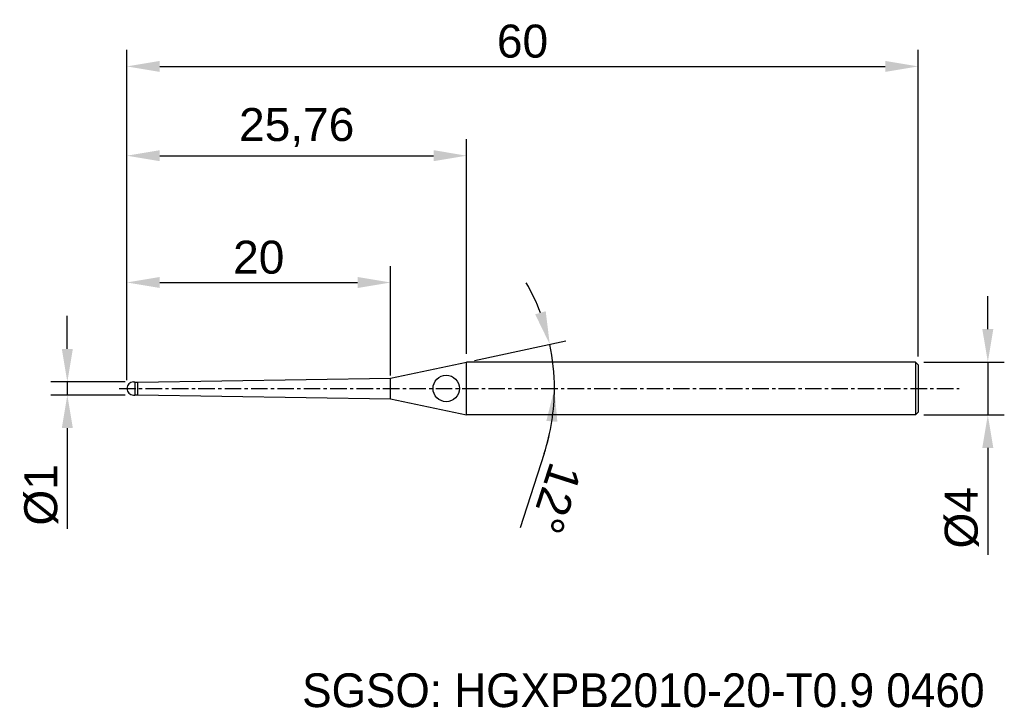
# Model space of a CAD drawing. Header units: millimetres. Extents: x 7885.8 to 7960.4, y 6079.1 to 6131.2.
import ezdxf
from ezdxf.enums import TextEntityAlignment as Align

# ---------------------------------------------------------------- set-up
doc = ezdxf.new("R2010")
doc.units = ezdxf.units.MM
doc.linetypes.add('CENTER', pattern=[2, 1.25, -0.25, 0.25, -0.25])
for name, color, linetype, lineweight in [('1', 4, 'Continuous', 25), ('SK1', 4, 'Continuous', 25), ('SK4', 2, 'Continuous', 25), ('SK6', 5, 'Continuous', 25)]:
    doc.layers.add(name, color=color, linetype=linetype, lineweight=lineweight)
doc.styles.add('MS PGothic', font='txt')
doc.styles.get("Standard").update_dxf_attribs({"font": 'arial.ttf'})
doc.dimstyles.new('ISO-25', dxfattribs={"dimtxt": 2.5, "dimasz": 2.5, "dimexe": 1.25, "dimexo": 0.625, "dimtad": 1, "dimtxsty": 'Standard', "dimcen": 2.5, "dimadec": 0, "dimazin": 0, "dimtfac": 1, "dimtmove": 0, "dimatfit": 3, "dimfxl": 1, "dimarcsym": 0})

# ---------------------------------------------------------------- blocks, each defined once
blk = doc.blocks.new('*D27')
at = {"color": 0, "linetype": 'ByBlock', "lineweight": -2, "transparency": 16777216}
for p, q in [((7959.19, 6107.788), (7959.19, 6110.288)), ((7954.337, 6105.288), (7960.44, 6105.288)), ((7959.19, 6105.288), (7959.19, 6101.288)), ((7954.337, 6101.288), (7960.44, 6101.288)), ((7959.19, 6098.788), (7959.19, 6090.69))]:
    blk.add_line(p, q, dxfattribs=at)
at = {"color": 0, "linetype": 'ByBlock', "transparency": 16777216}
for points in [[(7958.773, 6107.788), (7959.607, 6107.788), (7959.19, 6105.288)], [(7958.773, 6098.788), (7959.607, 6098.788), (7959.19, 6101.288)]]:
    blk.add_solid(points, dxfattribs=at)
at = {"layer": 'Defpoints', "color": 0, "linetype": 'ByBlock', "transparency": 16777216}
for p in [(7953.712, 6105.288), (7953.712, 6101.288), (7959.19, 6101.288)]:
    blk.add_point(p, dxfattribs=at)
at = {"color": 0, "linetype": 'ByBlock', "transparency": 16777216, "insert": (7957.219, 6093.489), "char_height": 2.5, "attachment_point": 5, "rotation": 90}
blk.add_mtext('{\\fArial|b0|i0|c134|p34;%%C}4', dxfattribs=at)
blk = doc.blocks.new('*D28')
at = {"color": 0, "linetype": 'ByBlock', "lineweight": -2, "transparency": 16777216}
for p, q in [((7889.399, 6106.288), (7889.399, 6108.788)), ((7893.787, 6103.788), (7888.149, 6103.788)), ((7889.399, 6103.788), (7889.399, 6102.788)), ((7893.787, 6102.788), (7888.149, 6102.788)), ((7889.399, 6100.288), (7889.399, 6092.662))]:
    blk.add_line(p, q, dxfattribs=at)
at = {"color": 0, "linetype": 'ByBlock', "transparency": 16777216}
for points in [[(7888.982, 6106.288), (7889.816, 6106.288), (7889.399, 6103.788)], [(7888.982, 6100.288), (7889.816, 6100.288), (7889.399, 6102.788)]]:
    blk.add_solid(points, dxfattribs=at)
at = {"layer": 'Defpoints', "color": 0, "linetype": 'ByBlock', "transparency": 16777216}
for p in [(7894.412, 6103.788), (7889.399, 6102.788), (7894.412, 6102.788)]:
    blk.add_point(p, dxfattribs=at)
at = {"color": 0, "linetype": 'ByBlock', "transparency": 16777216, "insert": (7887.428, 6095.225), "char_height": 2.5, "attachment_point": 5, "rotation": 90}
blk.add_mtext('{\\fArial|b0|i0|c134|p34;%%C}1', dxfattribs=at)
blk = doc.blocks.new('*D30')
at = {"color": 0, "linetype": 'ByBlock', "lineweight": -2, "transparency": 16777216}
for p, q in [((7893.912, 6103.913), (7893.912, 6112.571)), ((7913.912, 6104.277), (7913.912, 6112.571)), ((7896.412, 6111.321), (7911.412, 6111.321))]:
    blk.add_line(p, q, dxfattribs=at)
at = {"color": 0, "linetype": 'ByBlock', "transparency": 16777216}
for points in [[(7896.412, 6111.738), (7896.412, 6110.905), (7893.912, 6111.321)], [(7911.412, 6111.738), (7911.412, 6110.905), (7913.912, 6111.321)]]:
    blk.add_solid(points, dxfattribs=at)
at = {"layer": 'Defpoints', "color": 0, "linetype": 'ByBlock', "transparency": 16777216}
for p in [(7913.912, 6111.321), (7913.912, 6103.652), (7893.912, 6103.288)]:
    blk.add_point(p, dxfattribs=at)
at = {"color": 0, "linetype": 'ByBlock', "transparency": 16777216, "insert": (7903.912, 6113.223), "char_height": 2.5, "attachment_point": 5}
blk.add_mtext('20', dxfattribs=at)
blk = doc.blocks.new('*D31')
at = {"color": 0, "linetype": 'ByBlock', "lineweight": -2, "transparency": 16777216}
for p, q in [((7893.912, 6103.913), (7893.912, 6122.183)), ((7919.667, 6105.913), (7919.667, 6122.183)), ((7896.412, 6120.933), (7917.167, 6120.933))]:
    blk.add_line(p, q, dxfattribs=at)
at = {"color": 0, "linetype": 'ByBlock', "transparency": 16777216}
for points in [[(7896.412, 6121.35), (7896.412, 6120.517), (7893.912, 6120.933)], [(7917.167, 6121.35), (7917.167, 6120.517), (7919.667, 6120.933)]]:
    blk.add_solid(points, dxfattribs=at)
at = {"layer": 'Defpoints', "color": 0, "linetype": 'ByBlock', "transparency": 16777216}
for p in [(7919.667, 6120.933), (7919.667, 6105.288), (7893.912, 6103.288)]:
    blk.add_point(p, dxfattribs=at)
at = {"color": 0, "linetype": 'ByBlock', "transparency": 16777216, "insert": (7906.789, 6123.061), "char_height": 2.5, "attachment_point": 5}
blk.add_mtext('25,76', dxfattribs=at)
blk = doc.blocks.new('*D32')
at = {"color": 0, "linetype": 'ByBlock', "lineweight": -2, "transparency": 16777216}
for p, q in [((7893.912, 6103.913), (7893.912, 6128.948)), ((7953.912, 6105.713), (7953.912, 6128.948)), ((7896.412, 6127.698), (7951.412, 6127.698))]:
    blk.add_line(p, q, dxfattribs=at)
at = {"color": 0, "linetype": 'ByBlock', "transparency": 16777216}
for points in [[(7896.412, 6128.114), (7896.412, 6127.281), (7893.912, 6127.698)], [(7951.412, 6128.114), (7951.412, 6127.281), (7953.912, 6127.698)]]:
    blk.add_solid(points, dxfattribs=at)
at = {"layer": 'Defpoints', "color": 0, "linetype": 'ByBlock', "transparency": 16777216}
for p in [(7953.912, 6127.698), (7953.912, 6105.088), (7893.912, 6103.288)]:
    blk.add_point(p, dxfattribs=at)
at = {"color": 0, "linetype": 'ByBlock', "transparency": 16777216, "insert": (7923.912, 6129.599), "char_height": 2.5, "attachment_point": 5}
blk.add_mtext('60', dxfattribs=at)
blk = doc.blocks.new('*D49')
at = {"color": 0, "linetype": 'ByBlock', "lineweight": -2, "transparency": 16777216}
for p, q in [((7920.279, 6105.418), (7927.202, 6106.89)), ((7925.553, 6098.349), (7923.734, 6092.716))]:
    blk.add_line(p, q, dxfattribs=at)
for start, end in [(20.92104, 29.84209), (0, 12), (342.10326, 0), (342.15791, 351.07896)]:
    blk.add_arc((7910.258, 6103.288), 16.073, start, end, dxfattribs=at)
at = {"color": 0, "linetype": 'ByBlock', "transparency": 16777216}
for points in [[(7925.67, 6109.145), (7924.871, 6108.909), (7925.979, 6106.63)], [(7925.721, 6100.828), (7926.551, 6100.763), (7926.331, 6103.288)]]:
    blk.add_solid(points, dxfattribs=at)
at = {"layer": 'Defpoints', "color": 0, "linetype": 'ByBlock', "transparency": 16777216}
for p in [(7919.667, 6105.288), (7926.174, 6105.525), (7913.912, 6104.065), (7893.331, 6103.288), (7957.023, 6103.288)]:
    blk.add_point(p, dxfattribs=at)
at = {"color": 0, "linetype": 'ByBlock', "transparency": 16777216, "insert": (7926.432, 6094.955), "char_height": 2.5, "attachment_point": 5, "rotation": 252.10326}
blk.add_mtext('12°', dxfattribs=at)

msp = doc.modelspace()

# ---------------------------------------------------------------- linework, layer by layer
at = {"color": 4, "linetype": 'ByBlock'}
for p, q in [((7919.667, 6101.288), (7919.667, 6105.288)), ((7894.712, 6103.763), (7913.912, 6104.065)), ((7913.912, 6102.512), (7913.912, 6104.065)), ((7894.712, 6102.813), (7913.912, 6102.512))]:
    msp.add_line(p, q, dxfattribs=at)
at = {"layer": '1', "color": 4, "linetype": 'Continuous'}
msp.add_circle((7918.125, 6103.288), 1, dxfattribs=at)
at = {"layer": 'SK1', "color": 4, "linetype": 'Continuous'}
for p, q in [((7913.912, 6104.065), (7919.667, 6105.288)), ((7913.912, 6102.512), (7919.667, 6101.288))]:
    msp.add_line(p, q, dxfattribs=at)
at = {"layer": 'SK1', "linetype": 'Continuous'}
for p, q in [((7953.712, 6105.288), (7919.667, 6105.288)), ((7953.712, 6105.288), (7953.912, 6105.088)), ((7953.712, 6105.288), (7953.712, 6101.288)), ((7953.912, 6105.088), (7953.912, 6101.488)), ((7894.412, 6103.788), (7894.512, 6103.788)), ((7894.512, 6103.788), (7894.512, 6102.813)), ((7894.512, 6103.763), (7894.712, 6103.763)), ((7894.712, 6103.763), (7894.712, 6102.813)), ((7894.412, 6102.788), (7894.512, 6102.788)), ((7894.512, 6102.788), (7894.512, 6102.813)), ((7894.512, 6102.813), (7894.712, 6102.813)), ((7953.912, 6101.488), (7953.712, 6101.288)), ((7953.712, 6101.288), (7919.667, 6101.288))]:
    msp.add_line(p, q, dxfattribs=at)
for start, end in [(90, 180), (180, 270)]:
    msp.add_arc((7894.412, 6103.288), 0.5, start, end, dxfattribs=at)
at = {"layer": 'SK4', "linetype": 'CENTER'}
msp.add_line((7893.331, 6103.288), (7957.023, 6103.288), dxfattribs=at)

# ---------------------------------------------------------------- texts
at = {"layer": 'SK6', "color": 5, "linetype": 'Continuous', "style": 'MS PGothic'}
msp.add_text('SGSO: HGXPB2010-20-T0.9 0460', height=2.55961, dxfattribs=at).set_placement((7907.202, 6078.369), align=Align.BOTTOM_LEFT)

# ---------------------------------------------------------------- dimensions: what is measured, and where the dimension line sits
at = {"linetype": 'ByBlock'}
for base, p1, p2, picture, middle in [((7953.912, 6127.698), (7893.912, 6103.288), (7953.912, 6105.088), '*D32', (7923.912, 6129.599)), ((7919.6672, 6120.9332), (7893.9116, 6103.2882), (7919.6672, 6105.2882), '*D31', (7906.7894, 6123.0606)), ((7913.912, 6111.321), (7893.912, 6103.288), (7913.912, 6103.652), '*D30', (7903.912, 6113.223))]:
    dim = msp.add_linear_dim(base=base, p1=p1, p2=p2, dimstyle='ISO-25', dxfattribs=at)
    dim.commit()
    dim.dimension.update_dxf_attribs({"geometry": picture, "text_midpoint": middle})
dim = msp.add_angular_dim_2l(base=(7926.174, 6105.525), line1=((7893.331, 6103.288), (7957.023, 6103.288)), line2=((7913.912, 6104.065), (7919.667, 6105.288)), dimstyle='ISO-25', dxfattribs=at)
dim.commit()
dim.dimension.update_dxf_attribs({"geometry": '*D49', "text_midpoint": (7926.432, 6094.955)})
for base, p1, p2, picture, middle in [((7959.19, 6101.288), (7953.712, 6105.288), (7953.712, 6101.288), '*D27', (7957.219, 6093.489)), ((7889.399, 6102.788), (7894.412, 6103.788), (7894.412, 6102.788), '*D28', (7887.428, 6095.225))]:
    dim = msp.add_linear_dim(base=base, p1=p1, p2=p2, angle=90, text='{\\fArial|b0|i0|c134|p34;%%C}<>', dimstyle='ISO-25', dxfattribs=at)
    dim.commit()
    dim.dimension.update_dxf_attribs({"geometry": picture, "text_midpoint": middle})

doc.saveas('drawing.dxf')
